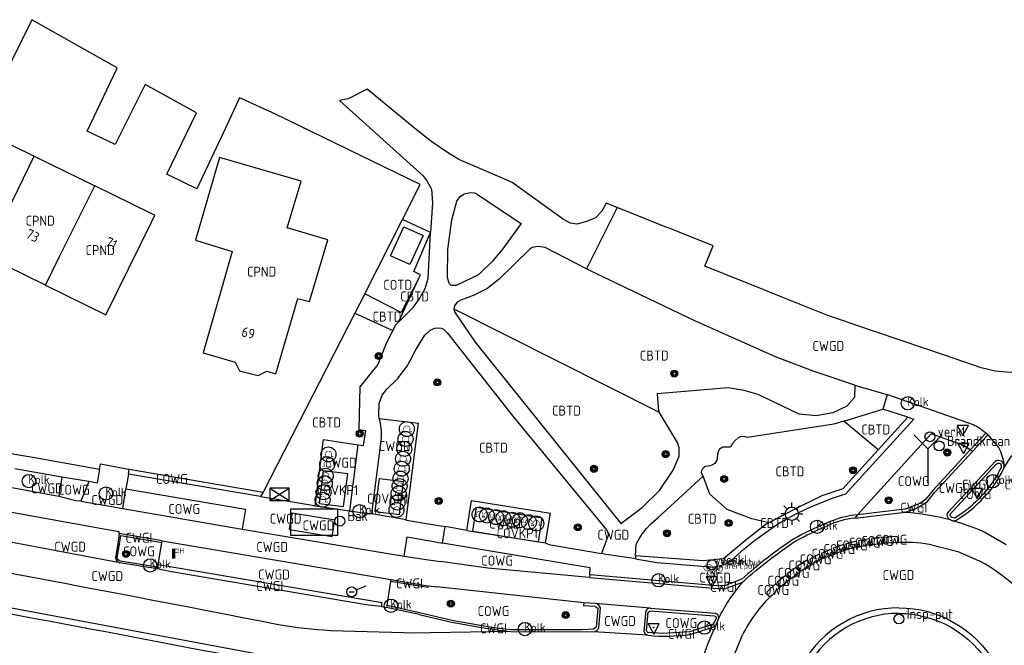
# Model space of a CAD drawing. Header units: metres. Extents: x 159597 to 163409, y 443622 to 446014.
# Tile 11 of 68: x 159925 to 160013, y 445802 to 445858. Entities that reach past the tile are written whole.
import ezdxf
from ezdxf.enums import TextEntityAlignment as Align

# ---------------------------------------------------------------- set-up
doc = ezdxf.new("R2010")
doc.units = ezdxf.units.M
doc.header["$LTSCALE"] = 4
doc.layers.get('0').update_dxf_attribs({"linetype": 'CONTINUOUS'})
for name, color, linetype in [('CBTD', 7, 'CONTINUOUS'), ('COTD', 7, 'CONTINUOUS'), ('COWG', 7, 'CONTINUOUS'), ('CPND', 7, 'CONTINUOUS'), ('CWGD', 7, 'CONTINUOUS'), ('CWGI', 7, 'CONTINUOUS'), ('G_BTD', 3, 'CONTINUOUS'), ('G_OTD', 32, 'CONTINUOUS'), ('G_OVKP1', 2, 'ByLayer'), ('G_OWG', 6, 'CONTINUOUS'), ('G_PND', 1, 'CONTINUOUS'), ('G_WGD', 7, 'CONTINUOUS'), ('G_WGI', 1, 'CONTINUOUS'), ('LWGI', 7, 'CONTINUOUS'), ('NAR', 7, 'CONTINUOUS'), ('PVGO', 102, 'CONTINUOUS')]:
    doc.layers.add(name, color=color, linetype=linetype)
doc.layers.add('COVKP1', color=7, linetype='CONTINUOUS', lineweight=70)
for name, color, linetype, true_color in [('PBAK', 7, 'CONTINUOUS', 0xbd2877), ('PBRD', 7, 'CONTINUOUS', 0xbd2877), ('PKST', 7, 'CONTINUOUS', 0xbd2877), ('PPAL', 7, 'CONTINUOUS', 0xbd2877), ('PPUT', 7, 'CONTINUOUS', 0xbd2877), ('PSTM', 7, 'CONTINUOUS', 0xde7233)]:
    doc.layers.add(name, color=color, linetype=linetype, true_color=true_color)
doc.styles.add('ISO', font='ISO')
doc.styles.get("Standard").update_dxf_attribs({"font": 'ISO'})

# ---------------------------------------------------------------- blocks, each defined once
blk = doc.blocks.new('verkeersbord-pl')
at = {"linetype": 'Continuous'}
blk.add_circle((0, 0), 0.03, dxfattribs=at)
blk = doc.blocks.new('verkeersbord')
at = {"color": 0}
for p, q in [((0.502, 0.322), (-0.504, 0.322)), ((-0.504, 0.322), (-0.001, -0.6)), ((-0.001, -0.6), (0.502, 0.322))]:
    blk.add_line(p, q, dxfattribs=at)
blk = doc.blocks.new('aanduidingsbord')
at = {"color": 0}
for p, q in [((-0.811, -0.333), (0, 0)), ((-1.446, -0.504), (-1.008, -0.504))]:
    blk.add_line(p, q, dxfattribs=at)
blk.add_circle((-1.227, -0.504), 0.45, dxfattribs=at)
blk = doc.blocks.new('brandkraan')
at = {"color": 0}
blk.add_circle((0, 0), 0.45, dxfattribs=at)
at = {"color": 0, "style": 'ISO'}
blk.add_attdef('BRANDKRAAN', (0.7, 0), '', height=0.9, dxfattribs=at)
blk = doc.blocks.new('boom')
at = {"color": 0}
for radius in [0.315, 0.225, 0.135]:
    blk.add_circle((0, 0), radius, dxfattribs=at)
blk = doc.blocks.new('schk.dwg')
for p, q in [((0.861, 0.557), (-0.861, 0.557)), ((-0.861, 0.557), (-0.861, -0.557)), ((0.861, -0.557), (0.861, 0.557)), ((-0.861, -0.557), (0.861, -0.557))]:
    blk.add_line(p, q)
at = {"linetype": 'Continuous'}
for p, q in [((-0.861, 0.557), (0.861, -0.557)), ((-0.861, -0.557), (0.861, 0.557))]:
    blk.add_line(p, q, dxfattribs=at)
blk = doc.blocks.new('abri')
at = {"color": 0}
for p, q in [((-2.1, 1.2), (2.1, 1.2)), ((-2.1, -1.2), (-2.1, 1.2)), ((2.1, 1.2), (2.1, -1.2)), ((2.1, -1.2), (-2.1, -1.2))]:
    blk.add_line(p, q, dxfattribs=at)
at = {"color": 0, "linetype": 'Continuous', "style": 'ISO', "flags": 2}
blk.add_attdef('ABRI', text='', height=0.8, dxfattribs=at).set_placement((0, 0), align=Align.MIDDLE_CENTER)
blk = doc.blocks.new('lichtmast')
at = {"color": 0}
for p, q in [((0, 0.6), (0, 1)), ((-0.6, 0), (-1, 0)), ((-0.707, 0.707), (-0.424, 0.424)), ((0.424, 0.424), (0.707, 0.707)), ((0.6, 0), (1, 0)), ((-0.424, -0.424), (-0.707, -0.707)), ((0, -0.6), (0, -1)), ((0.424, -0.424), (0.707, -0.707))]:
    blk.add_line(p, q, dxfattribs=at)
blk.add_circle((0, 0), 0.6, dxfattribs=at)
blk = doc.blocks.new('klok')
at = {"color": 0}
blk.add_circle((0, 0), 0.45, dxfattribs=at)
at = {"style": 'ISO'}
blk.add_attdef('KLOK', (0.7, 0), '', height=0.9, dxfattribs=at)
blk = doc.blocks.new('verklikker')
at = {"color": 0}
blk.add_circle((0, 0), 0.45, dxfattribs=at)
at = {"color": 0, "style": 'ISO'}
blk.add_attdef('VERKLIKKER', (0.7, 0), '', height=0.9, dxfattribs=at)
blk = doc.blocks.new('kolk')
at = {"color": 0}
blk.add_circle((0, 0), 0.6, dxfattribs=at)
at = {"color": 0, "linetype": 'Continuous', "style": 'ISO'}
blk.add_attdef('KOLK', (-0.043, -0.262), '', height=0.8, dxfattribs=at)
blk = doc.blocks.new('haltepaal')
at = {"linetype": 'ByBlock', "lineweight": -2}
h = blk.add_hatch(color=0, dxfattribs=at)
h.dxf.hatch_style = 1
h.paths.add_polyline_path([(0.15, 0.45), (0.45, 0.45), (0.45, 0.8), (-0.15, 0.8), (-0.15, -0.1), (0, -0.1, -0.414214), (-0.1, 0, -1), (0.1, 0, -0.414214), (0, -0.1), (0.15, -0.1)])
h.paths.add_polyline_path([(0.15, 0.5), (0.15, 0.75), (0.4, 0.75), (0.4, 0.5)], flags=16)
at = {"linetype": 'ByBlock', "lineweight": -2, "true_color": 0x681648}
h = blk.add_hatch(color=219, dxfattribs=at)
h.dxf.hatch_style = 1
h.paths.add_polyline_path([(0.1, 0, 1), (-0.1, 0, 1)])
at = {"color": 0, "linetype": 'ByBlock', "lineweight": -2}
blk.add_attdef('HALTEPAAL', (0.5, 0.35), '', height=0.5, dxfattribs=at)
blk = doc.blocks.new('waterleidingput')
at = {"linetype": 'ByBlock', "lineweight": -2}
h = blk.add_hatch(color=0, dxfattribs=at)
h.dxf.hatch_style = 1
edge = h.paths.add_edge_path()
edge.add_spline(control_points=[(0.442, 0), (0.442, 0.043), (0.43, 0.087), (0.364, 0.201), (0.283, 0.258), (0.091, 0.323), (-0.019, 0.329), (-0.222, 0.288), (-0.313, 0.241), (-0.416, 0.124), (-0.441, 0.064), (-0.443, -0.058), (-0.419, -0.119), (-0.335, -0.218), (-0.276, -0.257), (-0.097, -0.325), (0.037, -0.332), (0.27, -0.27), (0.37, -0.201), (0.433, -0.076), (0.442, -0.038), (0.442, 0)], knot_values=[0, 0, 0, 0, 0.380029, 0.380029, 1.118666, 1.118666, 1.857303, 1.857303, 2.59594, 2.59594, 3.13294, 3.13294, 3.66994, 3.66994, 4.20694, 4.20694, 5.079565, 5.079565, 5.952189, 5.952189, 6.283185, 6.283185, 6.283185, 6.283185], degree=3, periodic=0)
edge = h.paths.add_edge_path(flags=16)
edge.add_ellipse((0, 0), major_axis=(0.392, 0), ratio=0.689655, start_angle=0, end_angle=360)
h = blk.add_hatch(color=0, dxfattribs=at)
h.dxf.hatch_style = 1
h.paths.add_polyline_path([(-0.05, -0.087, -0.141608), (-0.088, -0.047), (-0.1, -0.087), (-0.175, 0.175), (-0.225, 0.175), (-0.125, -0.175), (-0.075, -0.175)])
at = {"linetype": 'ByBlock', "lineweight": -2, "true_color": 0x104b6e}
h = blk.add_hatch(color=156, dxfattribs=at)
h.dxf.hatch_style = 1
h.paths.add_polyline_path([(0.1, 0, 1), (-0.1, 0, 1)])
at = {"linetype": 'ByBlock', "lineweight": -2}
h = blk.add_hatch(color=0, dxfattribs=at)
h.dxf.hatch_style = 1
h.paths.add_polyline_path([(0.025, 0.175), (-0.025, 0.175), (-0.05, 0.086, -0.269854), (0.05, 0.086)])
h = blk.add_hatch(color=0, dxfattribs=at)
h.dxf.hatch_style = 1
h.paths.add_polyline_path([(0.225, 0.175), (0.175, 0.175), (0.1, -0.087), (0.088, -0.047, -0.141608), (0.05, -0.087), (0.075, -0.175), (0.125, -0.175)])
at = {"color": 0, "linetype": 'ByBlock', "lineweight": -2}
blk.add_attdef('WATERLEIDINGPUT', (0.5, 0.35), '', height=0.5, dxfattribs=at)
blk = doc.blocks.new('strooikist')
at = {"color": 0}
blk.add_circle((0, 0), 0.45, dxfattribs=at)
at = {"color": 0, "style": 'ISO'}
blk.add_attdef('STROOIKIST', (0.7, 0), '', height=0.9, dxfattribs=at)
blk = doc.blocks.new('wegwijzer')
at = {"color": 0}
for q in [(-0.424, 1.424), (0.424, 1.424), (0, 0)]:
    blk.add_line((0, 1), q, dxfattribs=at)
blk = doc.blocks.new('fietsklem')
at = {"color": 0, "linetype": 'Continuous', "const_width": 0.05}
blk.add_lwpolyline([(-0.486, -0.199), (-0.21, -0.199, -2.286164), (0.219, -0.199), (0.48, -0.199)], format="xyb", dxfattribs=at)
at = {"color": 0}
blk.add_circle((0, 0), 0.675, dxfattribs=at)

msp = doc.modelspace()

# ---------------------------------------------------------------- linework, layer by layer
at = {"layer": 'G_BTD', "linetype": 'Continuous', "transparency": 33554687}
for points in [[(159958.754, 445830.855), (159960.612, 445834.872)], [(159963.735, 445832.061), (159982.273, 445822.726)], [(159954.808, 445831.664), (159958.221, 445830.095)], [(160004.683, 445822.276), (160002.022, 445819.344)], [(160002.022, 445819.344), (159998.916, 445821.924)], [(160002.022, 445819.344), (159998.832, 445815.83), (159996.948, 445815.202), (159994.332, 445813.894), (159992.155, 445812.758)], [(159992.155, 445812.758), (159990.633, 445813.106), (159988.401, 445813.97), (159986.817, 445815.338), (159986.217, 445816.959)], [(159992.155, 445812.758), (159991.925, 445812.638), (159989.936, 445811.068), (159988.053, 445809.499), (159986.221, 445809.342), (159980.13, 445809.787)]]:
    msp.add_lwpolyline(points, dxfattribs=at)
at = {"layer": 'G_OTD', "linetype": 'Continuous', "transparency": 33554687}
for points in [[(159940.519, 445849.721), (159935.898, 445852.282), (159933.195, 445846.863), (159930.676, 445848.053), (159933.331, 445853.672), (159933.373, 445853.762), (159925.675, 445858.116), (159922.105, 445850.886), (159919.306, 445852.267)], [(159959.112, 445840.1), (159960.705, 445843.247), (159947.663, 445849.602), (159944.952, 445850.842), (159944.909, 445850.856), (159944.418, 445851.085), (159943.113, 445848.286), (159940.565, 445842.876), (159938.102, 445844.072), (159937.838, 445844.2), (159940.519, 445849.721)], [(159955.702, 445833.407), (159959.112, 445840.1)], [(159961.648, 445838.922), (159959.112, 445840.1)], [(159959.221, 445839.443), (159960.967, 445838.645), (159959.776, 445836.039), (159958.03, 445836.838), (159959.221, 445839.443)], [(159960.612, 445834.872), (159960.729, 445835.099), (159960.14, 445835.401), (159961.648, 445838.922)], [(159960.612, 445834.872), (159958.994, 445831.718), (159955.702, 445833.407)], [(159955.702, 445833.407), (159954.808, 445831.664)], [(159954.808, 445831.664), (159946.532, 445815.529)]]:
    msp.add_lwpolyline(points, dxfattribs=at)
at = {"layer": 'G_OVKP1', "transparency": 33554687}
for points in [[(159951.612, 445814.496), (159951.99, 445817.472)], [(159951.99, 445817.472), (159954.173, 445817.195)], [(159953.795, 445814.219), (159954.173, 445817.195)], [(159956.651, 445813.781), (159957.029, 445816.758)], [(159957.029, 445816.758), (159959.211, 445816.48)], [(159958.833, 445813.504), (159959.211, 445816.48)], [(159951.612, 445814.496), (159953.795, 445814.219)], [(159956.651, 445813.781), (159958.833, 445813.504)], [(159965.44, 445811.989), (159965.786, 445814.162)], [(159965.786, 445814.162), (159971.711, 445813.217)], [(159971.365, 445811.045), (159971.711, 445813.217)], [(159965.44, 445811.989), (159971.365, 445811.045)]]:
    msp.add_lwpolyline(points, dxfattribs=at)
at = {"layer": 'G_OWG', "linetype": 'Continuous', "transparency": 33554687}
for points in [[(159934.442, 445817.595), (159946.532, 445815.529)], [(159946.532, 445815.529), (159946.302, 445815.13)]]:
    msp.add_lwpolyline(points, dxfattribs=at)
at = {"layer": 'G_PND', "linetype": 'Continuous', "transparency": 33554687}
for points in [[(159921.5, 445836.836), (159915.84, 445839.609), (159920.241, 445848.588), (159925.877, 445845.827)], [(159921.5, 445836.836), (159925.877, 445845.827)], [(159925.877, 445845.827), (159931.35, 445843.145)], [(159943.755, 445837.22), (159941.129, 445828.069), (159944.023, 445827.237), (159944.403, 445826.467), (159946.076, 445826.032), (159946.875, 445826.418), (159947.68, 445826.186), (159949.675, 445832.991), (159950.722, 445832.707), (159952.372, 445838.268), (159948.716, 445839.36), (159949.966, 445843.558), (159942.594, 445845.696), (159940.436, 445838.235), (159943.755, 445837.22)], [(159926.917, 445834.182), (159928.18, 445836.76), (159931.35, 445843.145)], [(159926.917, 445834.182), (159932.358, 445831.516), (159936.453, 445839.872), (159936.758, 445840.495), (159936.389, 445840.676), (159931.35, 445843.145)], [(159926.917, 445834.182), (159921.5, 445836.836)]]:
    msp.add_lwpolyline(points, dxfattribs=at)
at = {"layer": 'G_WGD', "linetype": 'Continuous', "transparency": 33554687}
for points in [[(159978.481, 445841.174), (159977.47, 445841.576), (159977.095, 445840.865), (159976.523, 445840.266), (159975.716, 445839.916), (159974.823, 445839.696), (159974.254, 445839.786), (159973.637, 445840.091), (159969.21, 445843.295), (159969.003, 445843.445), (159967.964, 445843.891), (159964.185, 445845.514), (159963.178, 445846.143), (159961.765, 445847.111), (159961.356, 445847.391), (159960.2, 445848.342), (159955.915, 445851.867), (159954.201, 445850.995), (159953.41, 445850.838), (159960.978, 445844.029), (159961.316, 445843.597), (159961.71, 445842.825), (159961.801, 445841.616), (159961.648, 445838.922)], [(159965.838, 445842.4), (159966.041, 445842.25), (159969.822, 445839.751), (159968.122, 445837.424), (159967.234, 445836.331), (159965.975, 445835.121), (159963.939, 445834.158), (159963.508, 445834.141), (159963.317, 445834.335), (159963.168, 445834.871), (159963.208, 445837.388), (159963.564, 445840.086), (159964.008, 445841.742), (159964.289, 445842.151), (159964.683, 445842.408), (159965.221, 445842.522), (159965.61, 445842.493), (159965.838, 445842.4)], [(159978.481, 445841.174), (159975.7, 445835.659)], [(160019.341, 445828.341), (160017.983, 445827.428), (160016.448, 445826.68), (160015.095, 445826.354), (160013.93, 445826.3), (160012.57, 445826.415), (160011.307, 445826.739), (160007.997, 445827.87), (160000, 445830.585), (159998.972, 445830.934), (159998.789, 445830.996), (159997.651, 445831.382), (159997.482, 445831.44), (159996.562, 445831.81), (159993.278, 445833.13), (159992.144, 445833.586), (159986.373, 445835.907), (159987.12, 445837.739), (159983.026, 445839.367), (159982.902, 445839.416), (159981.447, 445839.995), (159981.223, 445840.084), (159978.481, 445841.174)], [(159958.754, 445830.855), (159960.091, 445832.186), (159960.618, 445832.907), (159961.149, 445833.873), (159961.413, 445834.78), (159961.648, 445838.922)], [(159975.7, 445835.659), (159971.967, 445837.567), (159971.306, 445837.679), (159970.809, 445837.566), (159970.596, 445837.423), (159967.821, 445834.721), (159966.702, 445833.843), (159965.643, 445833.317), (159964.371, 445832.828), (159964.053, 445832.65), (159963.788, 445832.328), (159963.735, 445832.061)], [(159827.892, 445835.584), (159860.244, 445829.953), (159862.749, 445829.517), (159863.781, 445829.338), (159867.452, 445828.699), (159881.737, 445826.144), (159882.787, 445825.964), (159884.248, 445825.741), (159886.549, 445825.348), (159902.053, 445822.705), (159902.884, 445822.563), (159907.301, 445821.81), (159908.348, 445821.631), (159917.864, 445820.009), (159919.259, 445819.771), (159925.747, 445818.665), (159928.438, 445818.206), (159931.773, 445817.592)], [(159999.901, 445825.179), (159996.252, 445826.397), (159992.74, 445827.714), (159985.489, 445830.976), (159976.489, 445835.255), (159975.7, 445835.659)], [(159963.735, 445832.061), (159963.786, 445831.792), (159965.658, 445829.041), (159978.799, 445812.699), (159980.734, 445814.127), (159982.302, 445815.661), (159983.509, 445817.493), (159984.057, 445818.777), (159984.071, 445819.507), (159983.92, 445820.002), (159982.273, 445822.726)], [(159956.988, 445822.171), (159956.965, 445822.46), (159957.017, 445823.518), (159957.286, 445824.25), (159957.684, 445824.799), (159958.654, 445825.738), (159959.52, 445826.888), (159960.343, 445828.403), (159961.132, 445829.668), (159961.589, 445830.122), (159962.018, 445830.319), (159962.327, 445830.349), (159962.582, 445830.309), (159962.807, 445830.201), (159963.161, 445829.858), (159969.068, 445822.386), (159977.506, 445812.131), (159977.617, 445811.898), (159977.665, 445811.602), (159977.048, 445809.985)], [(159958.754, 445830.855), (159958.455, 445830.558), (159958.221, 445830.095)], [(159958.221, 445830.095), (159957.636, 445828.937), (159956.894, 445827.044), (159955.258, 445825.008), (159955.182, 445821.18)], [(159999.901, 445825.179), (159999.876, 445824.063), (159999.201, 445823.258), (159997.923, 445822.678), (159996.427, 445822.415), (159994.881, 445822.538), (159991.201, 445824.328), (159989.933, 445824.7), (159988.471, 445824.936), (159982.073, 445824.37), (159982.209, 445822.832), (159982.273, 445822.726)], [(159999.901, 445825.179), (160000, 445825.149), (160002.695, 445824.345), (160002.838, 445824.298)], [(160002.838, 445824.298), (160002.447, 445823.005)], [(160002.838, 445824.298), (160002.849, 445824.333), (160010.572, 445821.618)], [(159998.916, 445821.924), (160002.447, 445823.005)], [(160004.683, 445822.276), (160005.225, 445822.1), (159999.351, 445815.641), (159999.101, 445815.366)], [(160004.683, 445822.276), (160002.447, 445823.005)], [(159957.205, 445820.397), (159957.209, 445821.065), (159957.166, 445821.505), (159957.096, 445821.892), (159956.988, 445822.171)], [(159956.988, 445822.171), (159960.551, 445821.743)], [(159959.443, 445813.016), (159960.551, 445821.743)], [(159998.916, 445821.924), (159998.003, 445821.644), (159990.242, 445820.439)], [(159955.182, 445821.18), (159955.805, 445821.087)], [(159955.587, 445819.713), (159955.805, 445821.087)], [(160010.326, 445819.339), (160009.662, 445819.767), (160006.792, 445820.791), (160000.16, 445813.469)], [(160011.911, 445820.681), (160010.54, 445819.201)], [(160011.911, 445820.681), (160011.728, 445820.851)], [(160011.911, 445820.681), (160012.872, 445819.559)], [(159951.236, 445814.301), (159951.992, 445820.255)], [(159951.992, 445820.255), (159955.107, 445819.785)], [(159954.351, 445813.834), (159955.107, 445819.785)], [(159955.107, 445819.785), (159955.587, 445819.713)], [(159956.335, 445813.551), (159957.205, 445820.397)], [(159989.376, 445820.427), (159989.106, 445820.182), (159988.875, 445819.901), (159988.687, 445819.589), (159988.008, 445819.564), (159987.712, 445819.384), (159987.545, 445819.106), (159987.464, 445818.401), (159987.275, 445818.108)], [(160005.875, 445814.28), (160006.454, 445814.686), (160007.135, 445815.528), (160010.54, 445819.201)], [(160010.326, 445819.339), (160010.54, 445819.201)], [(160013.326, 445817.65), (160014.065, 445818.834)], [(159931.773, 445817.592), (159931.852, 445818.065), (159934.404, 445817.601), (159934.442, 445817.595)], [(159986.408, 445817.842), (159986.195, 445817.64)], [(160012.561, 445818.286), (160008.32, 445813.718)], [(159928.376, 445816.883), (159924.141, 445817.611)], [(159931.773, 445817.592), (159931.562, 445816.334), (159930.821, 445816.469)], [(159934.384, 445817.153), (159934.158, 445815.83)], [(159934.384, 445817.153), (159934.442, 445817.595)], [(159946.302, 445815.13), (159934.384, 445817.153)], [(159980.13, 445809.787), (159980.189, 445810.82), (159980.455, 445811.325), (159980.764, 445811.806), (159981.112, 445812.258), (159981.498, 445812.678), (159982.172, 445813.224), (159986.217, 445816.959)], [(159928.376, 445816.883), (159928.1, 445815.13)], [(159930.821, 445816.469), (159928.376, 445816.883)], [(159930.821, 445816.469), (159930.079, 445814.693)], [(159928.1, 445815.13), (159923.863, 445815.912)], [(159933.882, 445814.045), (159934.158, 445815.83)], [(159934.158, 445815.83), (159944.945, 445813.988), (159944.641, 445812.171)], [(159930.079, 445814.693), (159929.626, 445814.744), (159928.1, 445815.13)], [(159930.079, 445814.693), (159932.532, 445814.287)], [(159932.532, 445814.287), (159933.882, 445814.045)], [(159946.302, 445815.13), (159950.817, 445814.364), (159951.236, 445814.301)], [(159951.236, 445814.301), (159951.255, 445814.298)], [(159951.255, 445814.298), (159954.104, 445813.869)], [(159964.909, 445812.074), (159965.337, 445814.755), (159972.447, 445813.622)], [(159932.174, 445812.187), (159923.346, 445813.767)], [(159933.882, 445814.045), (159944.641, 445812.171)], [(159948.915, 445812.165), (159949.157, 445813.646)], [(159949.157, 445813.646), (159953.006, 445813.017)], [(159954.104, 445813.869), (159954.158, 445813.861), (159954.351, 445813.834)], [(159954.351, 445813.834), (159956.139, 445813.579)], [(159956.335, 445813.551), (159956.315, 445813.554), (159956.139, 445813.579)], [(159959.383, 445813.026), (159959.104, 445813.074), (159956.335, 445813.551)], [(159972.019, 445810.941), (159972.447, 445813.622)], [(159999.904, 445813.186), (160004.459, 445813.728)], [(160000.16, 445813.469), (159999.904, 445813.186)], [(160008.762, 445812.947), (160009.059, 445812.988), (160010.019, 445813.62)], [(159952.764, 445811.537), (159953.006, 445813.017)], [(159959.383, 445813.026), (159959.443, 445813.016)], [(159959.443, 445813.016), (159959.481, 445813.009), (159961.998, 445812.575), (159962.965, 445812.409)], [(159991.196, 445811.407), (159992.85, 445812.567)], [(159933.559, 445811.778), (159933.559, 445811.941), (159932.174, 445812.187)], [(159933.559, 445811.778), (159933.405, 445810.671), (159933.229, 445809.63)], [(159937.432, 445811.123), (159933.559, 445811.778)], [(159944.641, 445812.171), (159959.247, 445809.737)], [(159948.915, 445812.165), (159952.764, 445811.537)], [(159962.705, 445810.928), (159962.965, 445812.409)], [(159964.909, 445812.074), (159962.965, 445812.409)], [(159964.909, 445812.074), (159972.019, 445810.941)], [(160013.568, 445810.773), (160011.438, 445812.011)], [(159933.618, 445809.16), (159933.618, 445809.147), (159922.113, 445811.303)], [(159937.053, 445808.976), (159937.406, 445810.975)], [(159937.406, 445810.975), (159937.432, 445811.123)], [(159937.432, 445811.123), (159958.041, 445807.637)], [(159959.247, 445809.737), (159959.524, 445811.486), (159961.744, 445811.097), (159962.705, 445810.928)], [(159975.996, 445808.063), (159976.03, 445808.691), (159963.805, 445810.735), (159962.705, 445810.928)], [(159972.019, 445810.941), (159972.302, 445810.804)], [(159972.302, 445810.804), (159972.322, 445810.798), (159977.048, 445809.985)], [(159999.075, 445810.317), (159998.905, 445810.802), (159997.949, 445810.468), (159998.133, 445809.979)], [(160000.195, 445810.61), (160000.052, 445811.091), (159999.08, 445810.845), (159999.227, 445810.335)], [(160001.338, 445810.816), (160001.235, 445811.318), (160000.252, 445811.146), (160000.329, 445810.603)], [(160000.329, 445810.603), (160001.338, 445810.816)], [(160001.338, 445810.816), (160001.483, 445810.814)], [(160002.447, 445810.89), (160002.382, 445811.447), (160001.405, 445811.336), (160001.483, 445810.814)], [(160001.483, 445810.814), (160002.447, 445810.89)], [(160002.631, 445810.919), (160002.447, 445810.89)], [(160003.594, 445811.518), (160002.558, 445811.443), (160002.631, 445810.919)], [(160003.634, 445810.988), (160002.631, 445810.919)], [(160006.616, 445810.82), (160009.198, 445810.167), (160011.139, 445809.327)], [(159948.932, 445800.359), (159913.339, 445807.016), (159895.171, 445810.234)], [(159980.115, 445809.51), (159979.979, 445809.534), (159977.487, 445809.909), (159977.048, 445809.985)], [(159996.928, 445809.495), (159996.703, 445809.925), (159995.812, 445809.463), (159996.048, 445809.017)], [(159997.999, 445809.914), (159997.794, 445810.388), (159996.875, 445809.992), (159997.067, 445809.531)], [(159997.999, 445809.914), (159997.067, 445809.531)], [(159997.999, 445809.914), (159998.133, 445809.979)], [(159998.133, 445809.979), (159999.075, 445810.317)], [(159999.075, 445810.317), (159999.227, 445810.335)], [(160000.195, 445810.61), (159999.227, 445810.335)], [(160000.329, 445810.603), (160000.195, 445810.61)], [(159936.99, 445808.62), (159933.618, 445809.16)], [(159937.053, 445808.976), (159937.016, 445808.767)], [(159959.247, 445809.737), (159961.457, 445809.425), (159962.521, 445809.274)], [(159975.983, 445807.814), (159966.794, 445808.671), (159962.521, 445809.274)], [(159980.13, 445809.787), (159980.115, 445809.51)], [(159980.115, 445809.51), (159982.092, 445809.164), (159987.229, 445808.764), (159988.248, 445809.026), (159988.729, 445809.306)], [(159995.93, 445808.946), (159995.633, 445809.418), (159994.752, 445808.861), (159995.045, 445808.409)], [(159995.93, 445808.946), (159995.045, 445808.409)], [(159995.93, 445808.946), (159996.048, 445809.017)], [(159996.928, 445809.495), (159996.048, 445809.017)], [(159997.067, 445809.531), (159996.928, 445809.495)], [(159937.016, 445808.767), (159936.99, 445808.62)], [(159957.221, 445805.206), (159955.998, 445805.34), (159938.261, 445808.337), (159936.99, 445808.62)], [(159975.996, 445808.063), (159975.983, 445807.814)], [(159993.243, 445807.018), (159992.91, 445807.423), (159993.699, 445808.046), (159994.009, 445807.658)], [(159994.142, 445807.747), (159993.82, 445808.174), (159994.632, 445808.749), (159994.947, 445808.318)], [(159994.142, 445807.747), (159994.947, 445808.318)], [(159994.947, 445808.318), (159995.045, 445808.409)], [(159958.02, 445807.5), (159957.683, 445805.294)], [(159958.041, 445807.637), (159958.02, 445807.5)], [(159958.041, 445807.637), (159961.063, 445807.126), (159961.451, 445807.06)], [(159975.983, 445807.814), (159987.494, 445806.821), (159988.305, 445806.869), (159989.632, 445807.343), (159989.859, 445807.478)], [(159993.13, 445806.916), (159992.792, 445807.289), (159991.985, 445806.497)], [(159993.243, 445807.018), (159994.009, 445807.658)], [(159994.009, 445807.658), (159994.142, 445807.747)], [(159961.451, 445807.06), (159962.197, 445806.98)], [(159975.458, 445805.552), (159962.197, 445806.98)], [(159993.13, 445806.916), (159992.413, 445806.215)], [(159993.243, 445807.018), (159993.13, 445806.916)], [(159976.489, 445805.49), (159975.458, 445805.552)], [(159981.489, 445805.071), (159976.489, 445805.49)], [(159957.221, 445805.206), (159957.656, 445805.116)], [(159957.683, 445805.294), (159957.656, 445805.116)], [(159960.613, 445804.501), (159957.656, 445805.116)], [(159976.823, 445803.299), (159976.967, 445805.094)], [(159981.013, 445804.592), (159980.886, 445802.97)], [(159981.489, 445805.071), (159987.299, 445804.597)], [(159987.396, 445803.552), (159987.636, 445804.174)], [(159961.611, 445802.833), (159960.323, 445802.812), (159952.605, 445803.029)], [(159968.893, 445802.953), (159961.611, 445802.833)], [(159968.893, 445802.953), (159976.335, 445802.922)], [(159981.237, 445802.613), (159976.335, 445802.922)], [(159985.049, 445802.685), (159987.098, 445803.333), (159987.396, 445803.552)], [(159988.23, 445798.426), (159988.615, 445799.758), (159989.785, 445802.644)]]:
    msp.add_lwpolyline(points, dxfattribs=at)
for points in [[(160010.572, 445821.618, -0.070172), (160011.728, 445820.851)], [(159990.242, 445820.439, 0.265602), (159989.376, 445820.427)], [(160012.872, 445819.559, -0.097809), (160013.348, 445818.024)], [(159987.275, 445818.108, -0.159383), (159986.408, 445817.842)], [(160013.348, 445818.024, 0.513534), (160012.561, 445818.286)], [(160013.348, 445818.024, -0.155173), (160013.326, 445817.65)], [(159986.217, 445816.959, -0.340652), (159986.195, 445817.64)], [(160013.326, 445817.65, -0.071871), (160011.649, 445815.155)], [(159996.102, 445814.243, -0.037754), (159999.101, 445815.366)], [(160010.019, 445813.62, 0.043294), (160011.649, 445815.155)], [(160004.459, 445813.728, 0.079177), (160005.875, 445814.28)], [(159992.85, 445812.567, -0.044254), (159996.102, 445814.243)], [(160004.459, 445813.728, -0.049484), (160008.504, 445813.04)], [(160008.32, 445813.718, 0.373189), (160008.301, 445813.233)], [(159947.917, 445803.557, 0.005574), (159896.061, 445813.188)], [(159994.535, 445811.091, -0.030953), (159997.453, 445812.491)], [(159999.904, 445813.186, 0.085243), (159997.453, 445812.491)], [(160008.301, 445813.233, 0.105994), (160008.504, 445813.04)], [(160008.504, 445813.04, 0.104982), (160008.762, 445812.947)], [(160008.762, 445812.947, -0.035258), (160011.438, 445812.011)], [(159988.729, 445809.306, -0.039397), (159991.196, 445811.407)], [(159989.859, 445807.478, -0.034865), (159994.535, 445811.091)], [(160003.634, 445810.988, 0.95469), (160003.594, 445811.518)], [(160003.634, 445810.988, -0.067083), (160006.616, 445810.82)], [(159933.229, 445809.63, 0.366847), (159933.618, 445809.16)], [(160017.628, 445803.277, 0.12369), (160011.139, 445809.327)], [(159907.307, 445807.562, -0.003316), (159947.077, 445800.12)], [(159987.636, 445804.174, -0.062753), (159989.859, 445807.478)], [(159991.985, 445806.497, 0.777047), (159992.413, 445806.215)], [(159976.967, 445805.094, 0.25413), (159976.489, 445805.49)], [(159992.413, 445806.215, 0.089544), (159989.785, 445802.644)], [(159960.613, 445804.501, 0.03572), (159968.893, 445802.953)], [(159981.489, 445805.071, 0.426177), (159981.013, 445804.592)], [(159987.636, 445804.174, 0.405138), (159987.299, 445804.597)], [(160003.879, 445805.093, 1.00005), (160003.879, 445785.084)], [(160003.879, 445805.093, -1.00005), (160003.879, 445785.084)], [(159952.605, 445803.029, -0.027294), (159947.917, 445803.557)], [(159976.335, 445802.922, 0.292564), (159976.823, 445803.299)], [(159980.886, 445802.97, 0.299437), (159981.237, 445802.613)], [(159987.396, 445803.552, 0.092933), (159985.418, 445796.573)], [(159981.237, 445802.613, 0.057712), (159985.049, 445802.685)]]:
    msp.add_lwpolyline(points, format="xyb", dxfattribs=at)
at = {"layer": 'G_WGI', "linetype": 'Continuous', "transparency": 33554687}
for points in [[(160010.326, 445819.339), (160006.936, 445815.682), (160006.278, 445814.863), (160005.768, 445814.506), (160004.428, 445813.976), (160000.16, 445813.469)], [(160012.664, 445818.044), (160008.478, 445813.508), (160008.57, 445813.299), (160008.924, 445813.199), (160009.873, 445813.823)], [(159933.379, 445809.617), (159933.554, 445810.65), (159933.687, 445811.604), (159937.406, 445810.975)], [(159937.016, 445808.767), (159933.644, 445809.308)], [(159957.221, 445805.206), (159957.268, 445805.53), (159937.053, 445808.976)], [(159989.703, 445807.674), (159988.256, 445807.114), (159987.5, 445807.071), (159975.996, 445808.063)], [(159958.02, 445807.5), (159961.045, 445807.018), (159961.434, 445806.956), (159961.451, 445807.06)], [(159975.458, 445805.552), (159975.443, 445805.302), (159976.45, 445805.242), (159976.718, 445805.066), (159976.566, 445803.336), (159976.325, 445803.172), (159975.327, 445803.1), (159968.91, 445803.103)], [(159960.639, 445804.649), (159957.683, 445805.294)], [(159981.131, 445803.019), (159981.273, 445804.699), (159981.451, 445804.807), (159987.233, 445804.356)], [(159987.387, 445804.16), (159987.246, 445803.823)], [(159986.966, 445803.553), (159985.027, 445802.934), (159982.535, 445802.779), (159981.317, 445802.858)]]:
    msp.add_lwpolyline(points, dxfattribs=at)
for points in [[(160012.664, 445818.044, -0.893055), (160013.097, 445817.749)], [(160013.097, 445817.749, -0.061297), (160011.701, 445815.591)], [(160011.701, 445815.591, -0.049495), (160009.873, 445813.823)], [(160000.16, 445813.469, 0.090076), (159997.36, 445812.723)], [(159997.36, 445812.723, 0.030936), (159994.414, 445811.31)], [(159994.414, 445811.31, 0.034856), (159989.703, 445807.674)], [(159933.644, 445809.308, -0.358913), (159933.379, 445809.617)], [(159968.91, 445803.103, -0.035781), (159960.639, 445804.649)], [(160003.879, 445804.593, 1.000053), (160003.879, 445785.584)], [(160003.879, 445804.593, -1.000053), (160003.879, 445785.584)], [(159987.246, 445803.823, -0.243622), (159986.966, 445803.553)], [(159987.233, 445804.356, -0.491214), (159987.387, 445804.16)], [(159981.131, 445803.019, 0.383166), (159981.317, 445802.858)]]:
    msp.add_lwpolyline(points, format="xyb", dxfattribs=at)
at = {"layer": 'LWGI', "transparency": 33554687}
msp.add_lwpolyline([(160010.326, 445819.339), (160011.728, 445820.851)], dxfattribs=at)

# ---------------------------------------------------------------- block references
at = {"layer": 'PBAK', "transparency": 33554687}
msp.add_blockref('strooikist', (159953.448, 445812.911), dxfattribs=at).add_auto_attribs({'STROOIKIST': 'Bak'})
at = {"layer": 'PBRD', "transparency": 33554687}
for p in [(160006.689, 445820.521), (159987.032, 445808.963)]:
    msp.add_blockref('verklikker', p, dxfattribs=at).add_auto_attribs({'VERKLIKKER': 'verkl '})
for name, p in [('verkeersbord', (160009.659, 445821.219)), ('verkeersbord', (160009.709, 445819.598)), ('verkeersbord', (160010.934, 445815.539)), ('verkeersbord', (159987.009, 445807.559)), ('aanduidingsbord', (159955.752, 445807.034)), ('verkeersbord', (159981.77, 445803.315))]:
    msp.add_blockref(name, p, dxfattribs=at)
at = {"layer": 'PBRD', "transparency": 33554687, "xscale": 3, "yscale": 3, "zscale": 3}
msp.add_blockref('wegwijzer', (160006.51, 445816.412), dxfattribs=at)
at = {"layer": 'PKST', "transparency": 33554687}
msp.add_blockref('schk.dwg', (159948.012, 445815.334), dxfattribs=at)
at = {"layer": 'PPAL', "transparency": 33554687}
for name, p in [('verkeersbord-pl', (160009.659, 445821.219)), ('verkeersbord-pl', (160009.709, 445819.598)), ('verkeersbord-pl', (160006.51, 445816.412)), ('verkeersbord-pl', (160010.934, 445815.539)), ('lichtmast', (159994.225, 445813.573)), ('verkeersbord-pl', (159987.009, 445807.559)), ('verkeersbord-pl', (159955.752, 445807.034)), ('verkeersbord-pl', (159981.77, 445803.315))]:
    msp.add_blockref(name, p, dxfattribs=at)
msp.add_blockref('haltepaal', (159938.473, 445809.628), dxfattribs=at).add_auto_attribs({'HALTEPAAL': 'H'})
at = {"layer": 'PPUT', "transparency": 33554687}
for name, p, values in [('kolk', (160004.692, 445823.537), {'KOLK': 'Kolk'}), ('brandkraan', (160007.518, 445819.687), {'BRANDKRAAN': 'Brandkraan'}), ('kolk', (159925.405, 445816.519), {'KOLK': 'Kolk'}), ('kolk', (160012.359, 445816.504), {'KOLK': 'Kolk'}), ('kolk', (159932.359, 445815.396), {'KOLK': 'Kolk'}), ('kolk', (159955.227, 445813.809), {'KOLK': 'Kolk'}), ('kolk', (159996.5, 445812.391), {'KOLK': 'Kolk'}), ('kolk', (159936.345, 445808.911), {'KOLK': 'Kolk'}), ('waterleidingput', (159986.699, 445808.702), {'WATERLEIDINGPUT': 'WaterLput'}), ('waterleidingput', (159987.045, 445808.266), {'WATERLEIDINGPUT': 'WaterLput'}), ('waterleidingput', (159987.543, 445808.584), {'WATERLEIDINGPUT': 'WaterLput'}), ('kolk', (159982.201, 445807.572), {'KOLK': 'Kolk'}), ('kolk', (159958.067, 445805.275), {'KOLK': 'Kolk'}), ('klok', (160003.889, 445804.087), {'KLOK': 'Insp-put'}), ('kolk', (159970.147, 445803.177), {'KOLK': 'Kolk'}), ('kolk', (159986.343, 445803.304), {'KOLK': 'Kolk'})]:
    msp.add_blockref(name, p, dxfattribs=at).add_auto_attribs(values)
at = {"layer": 'PSTM', "transparency": 33554687}
for name, p in [('fietsklem', (159959.497, 445821.207)), ('fietsklem', (159959.383, 445820.314)), ('fietsklem', (159952.429, 445818.927)), ('fietsklem', (159959.27, 445819.421)), ('fietsklem', (159952.311, 445818.036)), ('fietsklem', (159959.157, 445818.528)), ('fietsklem', (159959.043, 445817.636)), ('fietsklem', (159952.089, 445816.326)), ('fietsklem', (159952.179, 445816.996)), ('fietsklem', (159958.93, 445816.743)), ('fietsklem', (159951.99, 445815.508)), ('fietsklem', (159958.76, 445815.404)), ('fietsklem', (159958.845, 445816.073)), ('fietsklem', (159951.905, 445814.837)), ('fietsklem', (159958.656, 445814.585)), ('fietsklem', (159958.566, 445813.915)), ('abri', (159951.134, 445812.813)), ('fietsklem', (159966.062, 445813.51)), ('fietsklem', (159966.729, 445813.404)), ('fietsklem', (159967.544, 445813.269)), ('fietsklem', (159968.211, 445813.163)), ('fietsklem', (159969.025, 445813.033)), ('fietsklem', (159969.698, 445812.981)), ('fietsklem', (159970.506, 445812.802)), ('fietsklem', (159971.173, 445812.691))]:
    msp.add_blockref(name, p, dxfattribs=at)
at = {"layer": 'PVGO', "transparency": 33554687}
for p in [(159956.967, 445827.791), (159983.634, 445826.207), (159962.247, 445825.414), (159955.25, 445820.794), (159982.842, 445818.946), (160008.247, 445819.091), (159976.373, 445817.625), (159988.123, 445816.701), (159999.74, 445817.493), (159962.379, 445814.721), (160002.964, 445814.787), (159974.921, 445812.345), (159988.519, 445812.741), (159982.974, 445811.817), (159934.158, 445809.947), (159963.469, 445805.458), (159973.835, 445804.436)]:
    msp.add_blockref('boom', p, dxfattribs=at)

# ---------------------------------------------------------------- texts
at = {"layer": 'CBTD', "transparency": 33554687, "style": 'ISO'}
for p in [(159960.201, 445833.16), (159957.71, 445831.354), (159981.818, 445827.838), (159973.903, 445822.865), (159952.262, 445821.803), (160001.8, 445821.168), (159967.315, 445819.522), (159994.056, 445817.391), (159986.143, 445813.12), (159992.67, 445812.734)]:
    msp.add_text('CBTD', height=0.9, dxfattribs=at).set_placement(p, align=Align.MIDDLE_CENTER)
at = {"layer": 'COTD', "transparency": 33554687, "style": 'ISO'}
msp.add_text('COTD', height=0.9, dxfattribs=at).set_placement((159958.675, 445834.213), align=Align.MIDDLE_CENTER)
at = {"layer": 'COVKP1', "linetype": 'Continuous', "lineweight": 70, "transparency": 33554687, "style": 'ISO'}
for p in [(159953.247, 445815.704), (159957.785, 445814.94), (159969.463, 445811.814)]:
    msp.add_text('COVKP1', height=0.9, dxfattribs=at).set_placement(p, align=Align.MIDDLE_CENTER)
at = {"layer": 'COWG', "transparency": 33554687, "style": 'ISO'}
for p in [(159938.306, 445816.711), (160005.222, 445816.513), (159929.461, 445815.743), (160010.793, 445815.336), (159939.414, 445814.007), (160003.212, 445811.225), (159998.512, 445810.39), (159999.638, 445810.719), (160000.795, 445810.971), (160001.926, 445811.122), (159935.331, 445810.182), (159996.37, 445809.472), (159997.437, 445809.959), (159967.639, 445809.343), (159995.341, 445808.911), (159994.384, 445808.246), (159992.553, 445806.703), (159993.46, 445807.528), (159967.312, 445804.796), (159984.261, 445803.724)]:
    msp.add_text('COWG', height=0.9, dxfattribs=at).set_placement(p, align=Align.MIDDLE_CENTER)
at = {"layer": 'CPND', "transparency": 33554687, "style": 'ISO'}
for p in [(159926.425, 445839.991), (159931.838, 445837.339), (159946.404, 445835.391)]:
    msp.add_text('CPND', height=0.9, dxfattribs=at).set_placement(p, align=Align.MIDDLE_CENTER)
at = {"layer": 'CWGD', "transparency": 33554687, "style": 'ISO'}
for p in [(159997.521, 445828.7), (159958.413, 445819.672), (159953.539, 445818.179), (159927.031, 445815.864), (160008.904, 445815.892), (160014.84, 445816.208), (159932.481, 445814.824), (159948.562, 445813.133), (159951.525, 445812.521), (159968.354, 445812.677), (159978.124, 445811.676), (159929.125, 445810.604), (159947.348, 445810.583), (159932.477, 445807.953), (159947.516, 445808.095), (159987.308, 445807.811), (160003.846, 445808.045), (159978.732, 445803.904)]:
    msp.add_text('CWGD', height=0.9, dxfattribs=at).set_placement(p, align=Align.MIDDLE_CENTER)
at = {"layer": 'CWGI', "transparency": 33554687, "style": 'ISO'}
for p in [(160010.793, 445816.2), (160005.222, 445814.129), (159935.331, 445811.402), (159947.129, 445807.049), (159959.736, 445807.289), (159988.072, 445806.98), (159967.312, 445803.238), (159984.261, 445802.744)]:
    msp.add_text('CWGI', height=0.9, dxfattribs=at).set_placement(p, align=Align.MIDDLE_CENTER)
at = {"layer": 'NAR', "transparency": 33554687, "style": 'ISO'}
for s, rotation, p in [('73', 333.9, (159925.746, 445838.653)), ('71', 333.9, (159932.84, 445837.96)), ('69', 345.4, (159945.202, 445829.876))]:
    msp.add_text(s, height=0.9, rotation=rotation, dxfattribs=at).set_placement(p, align=Align.MIDDLE_CENTER)

doc.saveas('drawing.dxf')
